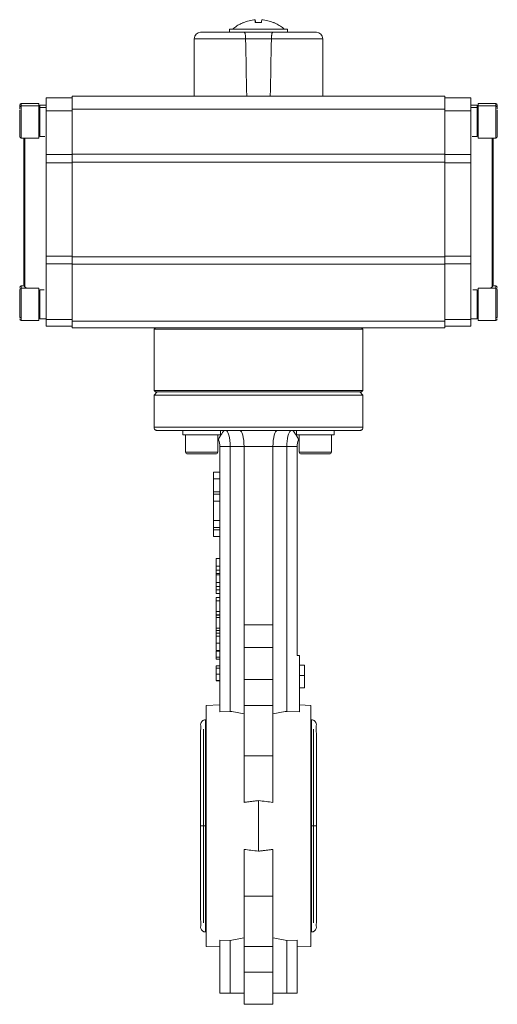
# Model space of a CAD drawing. Header units: millimetres. Extents: x 240 to 745, y 186 to 780.
# Tile 5 of 5: x 597 to 745, y 473 to 780. Entities that reach past the tile are written whole.
import ezdxf

# ---------------------------------------------------------------- set-up
doc = ezdxf.new("R2010")
doc.units = ezdxf.units.MM

msp = doc.modelspace()

# ---------------------------------------------------------------- linework, layer by layer
at = {"color": 7, "linetype": 'Continuous', "lineweight": 15}
for p, q in [((666.3, 778.9), (666.2, 778.9)), ((670.02, 778.9), (670.02, 779.81)), ((670.04, 778.9), (670.04, 779.81)), ((662.03, 776.9), (662.03, 775.9)), ((680.03, 776.9), (662.03, 776.9)), ((663.03, 776.9), (679.03, 776.9)), ((680.03, 775.9), (680.03, 776.9)), ((651.03, 773.9), (651.03, 756)), ((675.04, 773.9), (667.02, 773.9)), ((691.03, 756), (691.03, 773.9)), ((602.75, 753.72), (597.25, 753.72)), ((602.75, 753), (602.75, 753.72)), ((613.03, 755.5), (605.03, 755.5)), ((605.03, 755.5), (605.03, 751.5)), ((729.03, 756), (613.03, 756)), ((613.03, 756), (613.03, 752)), ((729.03, 756), (729.03, 752)), ((737.03, 755.5), (729.03, 755.5)), ((737.03, 751.5), (737.03, 755.5)), ((744.81, 753.72), (739.31, 753.72)), ((739.31, 753.72), (739.31, 753)), ((602.75, 753), (597.25, 753)), ((602.75, 752.09), (602.75, 753)), ((602.75, 743), (602.75, 752.09)), ((603.03, 751.72), (602.75, 751.72)), ((603.03, 751), (602.75, 751)), ((605.03, 753.2), (603.03, 753.2)), ((603.03, 752.48), (603.03, 753.2)), ((605.03, 752.48), (603.03, 752.48)), ((603.03, 743.52), (603.03, 752.48)), ((605.03, 751.5), (613.03, 751.5)), ((605.03, 737.88), (605.03, 751.5)), ((729.03, 752), (613.03, 752)), ((613.03, 752), (613.03, 738.02)), ((729.03, 752), (729.03, 738.02)), ((737.03, 751.5), (729.03, 751.5)), ((739.03, 753.2), (737.03, 753.2)), ((739.03, 752.48), (737.03, 752.48)), ((737.03, 737.88), (737.03, 751.5)), ((739.03, 752.48), (739.03, 753.2)), ((739.03, 743.52), (739.03, 752.48)), ((739.31, 751.72), (739.03, 751.72)), ((739.31, 751), (739.03, 751)), ((744.81, 753), (739.31, 753)), ((739.31, 753), (739.31, 743)), ((602.75, 745), (603.03, 745)), ((739.03, 745), (739.31, 745)), ((597.25, 743), (602.75, 743)), ((603.03, 743.52), (604.52, 743.52)), ((737.54, 743.52), (739.03, 743.52)), ((739.31, 743), (744.81, 743)), ((605.03, 737.88), (613.03, 737.88)), ((605.03, 735.29), (605.03, 737.88)), ((605.03, 735.29), (605.03, 706.21)), ((613.03, 735.29), (605.03, 735.29)), ((613.03, 738.02), (729.03, 738.02)), ((613.03, 738.02), (613.03, 735.45)), ((729.03, 735.45), (613.03, 735.45)), ((613.03, 735.45), (613.03, 706.07)), ((729.03, 738.02), (729.03, 735.45)), ((729.03, 737.88), (737.03, 737.88)), ((729.03, 735.45), (729.03, 706.07)), ((737.03, 735.29), (729.03, 735.29)), ((737.03, 737.88), (737.03, 735.29)), ((737.03, 706.21), (737.03, 735.29)), ((605.03, 706.21), (613.03, 706.21)), ((605.03, 703.87), (605.03, 706.21)), ((613.03, 706.07), (729.03, 706.07)), ((613.03, 706.07), (613.03, 703.75)), ((729.03, 706.21), (737.03, 706.21)), ((729.03, 706.07), (729.03, 703.75)), ((737.03, 706.21), (737.03, 703.87)), ((605.03, 703.87), (613.03, 703.87)), ((605.03, 686.5), (605.03, 703.87)), ((729.03, 703.75), (613.03, 703.75)), ((613.03, 703.75), (613.03, 686)), ((737.03, 703.87), (729.03, 703.87)), ((729.03, 703.75), (729.03, 686)), ((737.03, 686.5), (737.03, 703.87)), ((598.14, 697), (597.25, 697)), ((602.75, 696.27), (597.25, 696.27)), ((598.35, 696.73), (598.83, 696.27)), ((602.75, 686.74), (602.75, 696.27)), ((604.4, 695.75), (603.03, 695.75)), ((603.03, 686.79), (603.03, 695.75)), ((739.03, 695.75), (737.66, 695.75)), ((739.03, 686.79), (739.03, 695.75)), ((744.81, 696.27), (739.31, 696.27)), ((739.31, 696.27), (739.31, 686.27)), ((743.23, 696.27), (743.71, 696.73)), ((744.81, 697), (743.92, 697)), ((603.03, 694.27), (602.75, 694.27)), ((739.31, 694.27), (739.03, 694.27)), ((597.25, 686.27), (602.75, 686.27)), ((602.75, 688.27), (603.03, 688.27)), ((602.75, 686.27), (602.75, 686.74)), ((603.03, 686.79), (605.03, 686.79)), ((613.03, 686.5), (605.03, 686.5)), ((605.03, 686.5), (605.03, 684.5)), ((737.03, 686.5), (729.03, 686.5)), ((737.03, 686.79), (739.03, 686.79)), ((737.03, 684.5), (737.03, 686.5)), ((739.03, 688.27), (739.31, 688.27)), ((739.31, 686.27), (744.81, 686.27)), ((745.31, 687.5), (745.31, 687.51)), ((605.03, 684.5), (613.03, 684.5)), ((729.03, 686), (613.03, 686)), ((613.03, 686), (613.03, 684)), ((649.86, 684), (613.03, 684)), ((639.03, 684), (638.53, 683.5)), ((638.53, 683.5), (638.53, 664.5)), ((703.53, 683.5), (638.53, 683.5)), ((649.86, 684), (692.2, 684)), ((729.03, 684), (692.2, 684)), ((703.53, 683.5), (703.03, 684)), ((703.53, 664.5), (703.53, 683.5)), ((729.03, 686), (729.03, 684)), ((737.03, 684.5), (729.03, 684.5)), ((638.53, 664.5), (639.03, 664)), ((638.53, 664.5), (703.53, 664.5)), ((639.53, 664), (638.53, 663)), ((638.53, 663), (638.53, 653)), ((703.53, 663), (638.53, 663)), ((703.03, 664), (639.03, 664)), ((703.53, 663), (702.53, 664)), ((703.03, 664), (703.53, 664.5)), ((703.53, 653), (703.53, 663)), ((703.53, 653), (638.53, 653)), ((647.45, 652), (647.45, 650.7)), ((659.24, 652), (647.45, 652)), ((659.24, 650.7), (647.45, 650.7)), ((648.35, 650.7), (648.35, 645.3)), ((658.35, 645.3), (658.35, 650.7)), ((658.55, 649.14), (658.35, 649.41)), ((659.24, 652), (659.24, 650.7)), ((682.81, 652), (682.81, 650.7)), ((694.6, 652), (682.81, 652)), ((694.6, 650.7), (682.81, 650.7)), ((683.51, 649.14), (683.71, 649.41)), ((683.71, 650.7), (683.71, 645.3)), ((693.71, 645.3), (693.71, 650.7)), ((694.6, 652), (694.6, 650.7)), ((659.03, 647), (662.2, 647)), ((659.03, 647), (659.03, 564.51)), ((662.2, 647), (666.53, 647)), ((662.2, 564.63), (662.2, 647)), ((666.53, 647), (675.53, 647)), ((666.53, 647), (666.53, 591.55)), ((675.53, 647), (679.86, 647)), ((675.53, 647), (675.53, 591.55)), ((679.86, 647), (683.03, 647)), ((679.86, 647), (679.86, 564.63)), ((683.03, 582), (683.03, 647)), ((657.75, 644.7), (648.95, 644.7)), ((693.11, 644.7), (684.31, 644.7)), ((659.03, 639), (657.03, 639)), ((657.03, 637), (657.03, 639)), ((659.03, 637), (657.03, 637)), ((657.03, 632.91), (657.03, 637)), ((659.03, 632.91), (657.03, 632.91)), ((657.03, 632.19), (657.03, 632.91)), ((659.03, 632.19), (657.03, 632.19)), ((657.03, 630.03), (657.03, 632.19)), ((659.03, 630.03), (657.03, 630.03)), ((657.03, 623.96), (657.03, 630.03)), ((657.03, 623.96), (659.03, 623.96)), ((657.03, 621.8), (657.03, 623.96)), ((659.03, 621.8), (657.03, 621.8)), ((657.03, 621.08), (657.03, 621.8)), ((659.03, 621.08), (657.03, 621.08)), ((657.03, 619), (657.03, 621.08)), ((659.03, 619), (657.03, 619)), ((657.83, 612.19), (659.03, 612.19)), ((657.83, 612.19), (657.83, 609.79)), ((657.83, 609.79), (659.03, 609.79)), ((657.83, 608.56), (659.03, 608.56)), ((657.83, 607.54), (659.03, 607.54)), ((657.83, 607.54), (657.83, 607.2)), ((657.83, 607.07), (659.03, 607.07)), ((657.83, 607.07), (657.83, 604.68)), ((657.83, 604.68), (659.03, 604.68)), ((657.83, 603.44), (659.03, 603.44)), ((657.83, 602.42), (659.03, 602.42)), ((659.03, 601.33), (657.83, 601.33)), ((657.83, 600.07), (659.03, 600.07)), ((657.83, 600.07), (657.83, 599.03)), ((657.83, 599.03), (659.03, 599.03)), ((657.83, 599.03), (657.83, 595.68)), ((657.83, 595.68), (659.03, 595.68)), ((657.83, 595.68), (657.83, 594.69)), ((657.83, 594.69), (659.03, 594.69)), ((657.83, 594.69), (657.83, 594.54)), ((657.83, 594.54), (659.03, 594.54)), ((657.83, 593.79), (659.03, 593.79)), ((657.83, 593.79), (657.83, 590.47)), ((675.53, 591.55), (666.53, 591.55)), ((666.53, 591.55), (666.53, 584.5)), ((675.53, 584.5), (675.53, 591.55)), ((657.83, 590.47), (659.03, 590.47)), ((657.83, 590.47), (657.83, 589.84)), ((657.83, 589.84), (659.03, 589.84)), ((657.83, 589.84), (657.83, 588.94)), ((657.83, 588.94), (659.03, 588.94)), ((657.83, 588.94), (657.83, 588.17)), ((657.83, 588.05), (659.03, 588.05)), ((657.83, 586.25), (657.83, 585.93)), ((657.83, 585.8), (659.03, 585.8)), ((657.83, 583.56), (659.03, 583.56)), ((657.83, 583.38), (659.03, 583.38)), ((666.53, 584.5), (666.53, 574.5)), ((666.53, 584.5), (675.53, 584.5)), ((675.53, 584.5), (675.53, 574.5)), ((659.03, 581.45), (657.83, 581.45)), ((657.83, 580.87), (657.83, 581.45)), ((657.83, 580.87), (659.03, 580.87)), ((683.03, 582), (683.83, 582)), ((683.83, 582), (683.83, 564.48)), ((683.83, 579), (685.33, 579)), ((685.33, 575.76), (685.33, 579)), ((657.83, 578.8), (659.03, 578.8)), ((659.03, 578.04), (657.83, 578.04)), ((657.83, 576.25), (659.03, 576.25)), ((657.83, 574.23), (659.03, 574.23)), ((657.83, 574.14), (659.03, 574.14)), ((666.53, 574.5), (666.53, 566.5)), ((666.53, 574.5), (675.53, 574.5)), ((675.53, 574.5), (675.53, 566.5)), ((683.83, 575.76), (685.33, 575.76)), ((685.33, 572), (685.33, 575.76)), ((683.83, 572), (685.33, 572)), ((685.33, 571.91), (683.83, 571.91)), ((659.03, 566.64), (654.78, 566.5)), ((654.78, 491.5), (654.78, 566.5)), ((662.2, 564.63), (659.03, 564.51)), ((666.53, 566.5), (675.53, 566.5)), ((666.53, 566.5), (666.53, 550.81)), ((675.53, 566.5), (675.53, 550.81)), ((683.83, 564.48), (679.86, 564.63)), ((687.28, 566.5), (683.83, 566.62)), ((687.28, 566.5), (687.28, 529)), ((654.78, 562), (654.53, 562)), ((687.53, 562), (687.28, 562)), ((675.53, 550.81), (666.53, 550.81)), ((666.53, 550.81), (666.53, 536.3)), ((675.53, 550.81), (675.53, 536.3)), ((671.03, 536.87), (671.03, 521.13)), ((687.28, 529), (687.28, 491.5)), ((666.53, 507.18), (666.53, 521.69)), ((675.53, 507.18), (675.53, 521.69)), ((666.53, 507.18), (675.53, 507.18)), ((666.53, 491.5), (666.53, 507.18)), ((675.53, 491.5), (675.53, 507.18)), ((654.53, 496), (654.78, 496)), ((662.2, 493.37), (659.03, 493.48)), ((659.03, 477), (659.03, 493.48)), ((662.2, 477), (662.2, 493.37)), ((683.03, 493.48), (679.86, 493.37)), ((679.86, 477), (679.86, 493.37)), ((683.03, 477), (683.03, 493.48)), ((687.28, 496), (687.53, 496)), ((654.78, 491.5), (659.03, 491.35)), ((666.53, 483.5), (666.53, 491.5)), ((675.53, 491.5), (666.53, 491.5)), ((675.53, 483.5), (675.53, 491.5)), ((683.03, 491.35), (687.28, 491.5)), ((675.53, 483.5), (666.53, 483.5)), ((666.53, 473.5), (666.53, 483.5)), ((675.53, 473.5), (675.53, 483.5)), ((659.03, 477), (662.2, 477)), ((662.2, 477), (666.53, 477)), ((666.46, 476.9), (666.46, 477)), ((675.53, 477), (679.86, 477)), ((679.86, 477), (683.03, 477)), ((675.53, 473.5), (666.53, 473.5))]:
    msp.add_line(p, q, dxfattribs=at)
at = {"color": 8, "linetype": 'Continuous', "lineweight": 15}
for p, q in [((667.02, 773.9), (651.03, 773.9)), ((675.04, 773.9), (691.03, 773.9)), ((597.25, 753.72), (597.25, 753)), ((744.81, 753), (744.81, 753.72)), ((597.25, 753), (597.25, 752.09)), ((597.25, 752.09), (597.25, 743)), ((744.81, 743), (744.81, 753)), ((598.35, 743), (598.35, 696.73)), ((743.71, 696.73), (743.71, 743)), ((597.25, 697), (597.25, 696.27)), ((597.25, 696.27), (597.25, 686.74)), ((744.81, 696.27), (744.81, 697)), ((744.81, 686.27), (744.81, 696.27)), ((597.25, 686.74), (597.25, 686.27)), ((648.35, 645.3), (658.35, 645.3)), ((683.71, 645.3), (693.71, 645.3)), ((654.53, 529), (654.53, 562)), ((687.53, 562), (687.53, 529)), ((653.93, 559.12), (653.93, 529)), ((688.13, 529), (688.13, 559.12)), ((653.93, 529), (653.93, 498.87)), ((654.53, 496), (654.53, 529)), ((687.53, 529), (687.53, 496)), ((688.13, 498.87), (688.13, 529))]:
    msp.add_line(p, q, dxfattribs=at)
at = {"color": 7, "linetype": 'Continuous', "lineweight": 15, "flags": 128}
msp.add_lwpolyline([(679.86, 647), (679.88, 647.86), (679.94, 648.71), (680.04, 649.5), (680.17, 650.21), (680.34, 650.83), (680.53, 651.33), (680.74, 651.69), (680.97, 651.92), (681.2, 652)], dxfattribs=at)
at = {"color": 7, "linetype": 'Continuous', "lineweight": 15}
for centre, radius, start, end in [((696.03, 778.74), 26.03, 177.6456, 179.6662), ((644.03, 778.74), 26.03, 0.3338, 2.3543), ((698.03, 778.74), 26.03, 177.6457, 179.6662), ((653.03, 773.9), 2, 90, 180), ((689.03, 773.9), 2, 0, 90), ((597.25, 753.22), 0.5, 90, 180), ((744.81, 753.22), 0.5, 0, 90), ((597.25, 752.5), 0.5, 90, 180), ((744.81, 752.5), 0.5, 0, 90), ((597.25, 743.5), 0.5, 180, 270), ((599.03, 742.53), 1, 152.4587, 180), ((743.03, 742.53), 1, 0, 27.5432), ((744.81, 743.5), 0.5, 270, 0), ((597.25, 696.5), 0.5, 90, 180), ((597.25, 695.77), 0.5, 90, 180), ((599.03, 697.46), 1, 180, 227), ((743.03, 697.46), 1, 313, 0), ((744.81, 696.5), 0.5, 0, 90), ((744.81, 695.77), 0.5, 0, 90), ((597.25, 687.5), 0.5, 180, 270), ((597.25, 686.77), 0.5, 180, 270), ((744.81, 687.5), 0.5, 270, 0), ((744.81, 686.77), 0.5, 270, 360), ((654.03, 647), 5, 0, 25.4245), ((688.03, 647), 5, 154.5755, 180), ((648.95, 645.3), 0.6, 180, 270), ((657.75, 645.3), 0.6, 270, 0), ((684.31, 645.3), 0.6, 180, 270), ((693.11, 645.3), 0.6, 270, 0)]:
    msp.add_arc(centre, radius, start, end, dxfattribs=at)
for centre, major_axis, ratio, start_param, end_param in [((671.03, 352.78), (-19.7, 1145.8), 0.00303, 5.071849, 5.088686), ((671.03, 352.78), (-19.7, 1145.8), 0.00303, 5.071849, 5.088686), ((671.03, 352.78), (19.7, 1145.8), 0.00303, 1.194499, 1.211336), ((660.86, 647), (0, 5), 0.267949, 4.712389, 6.283185), ((665.19, 647), (0, 5), 0.267949, 4.712389, 6.283185), ((676.87, 647), (0, 5), 0.267949, 0, 1.570796), ((644.44, 529), (64.33, 0), 0.576293, 1.220257, 1.291073), ((697.62, 529), (64.33, 0), 0.576293, 1.85052, 1.921336), ((644.44, 529), (64.33, 0), 0.576293, 4.992112, 5.062928), ((697.62, 529), (64.33, 0), 0.576293, 4.36185, 4.432666)]:
    msp.add_ellipse(centre, major_axis=major_axis, ratio=ratio, start_param=start_param, end_param=end_param, dxfattribs=at)
for points, knots in [([(666.21, 778.88), (665.8, 778.7), (664.9, 778.28), (663.84, 777.59), (663.24, 777.05), (663.04, 776.87)], [0, 0, 0, 0, 0.355463, 0.7905, 1, 1, 1, 1]), ([(672, 778.9), (671.67, 778.9), (671.34, 778.9), (670.67, 778.9), (670.33, 778.9), (670, 778.9)], [0, 0, 0, 0, 0.5, 0.5, 1, 1, 1, 1]), ([(675.86, 778.9), (675.86, 778.9), (675.89, 778.9), (675.82, 778.9), (675.75, 778.9)], [0, 0, 0, 0, 0.027512, 1, 1, 1, 1]), ([(679.02, 776.89), (678.95, 776.95), (678.5, 777.39), (677.5, 778.04), (676.5, 778.65), (675.92, 778.86), (675.85, 778.89)], [0, 0, 0, 0, 0.071206, 0.507136, 0.943068, 1, 1, 1, 1]), ([(666.61, 775.9), (662.73, 775.9), (659.28, 775.9), (654.37, 775.9), (653.03, 775.9), (653.03, 775.9)], [0, 0, 0, 0, 0.5, 0.5, 1, 1, 1, 1]), ([(666.61, 775.9), (666.66, 775.9), (666.7, 775.85), (666.77, 775.71), (666.8, 775.65), (666.84, 775.51), (666.86, 775.43), (666.9, 775.25), (666.92, 775.15), (666.95, 774.93), (666.96, 774.82), (666.99, 774.57), (667, 774.44), (667.01, 774.17), (667.02, 774.03), (667.02, 773.9)], [0, 0, 0, 0, 0.25, 0.25, 0.375, 0.375, 0.5, 0.5, 0.625, 0.625, 0.75, 0.75, 0.875, 0.875, 1, 1, 1, 1]), ([(666.61, 775.9), (666.66, 775.9), (666.7, 775.85), (666.77, 775.71), (666.8, 775.65), (666.84, 775.51), (666.86, 775.43), (666.9, 775.25), (666.92, 775.15), (666.95, 774.93), (666.96, 774.82), (666.99, 774.57), (667, 774.44), (667.01, 774.17), (667.02, 774.03), (667.02, 773.9)], [0, 0, 0, 0, 0.25, 0.25, 0.375, 0.375, 0.5, 0.5, 0.625, 0.625, 0.75, 0.75, 0.875, 0.875, 1, 1, 1, 1]), ([(675.45, 775.9), (675.41, 775.9), (675.36, 775.85), (675.29, 775.71), (675.27, 775.65), (675.22, 775.51), (675.2, 775.43), (675.16, 775.25), (675.14, 775.15), (675.11, 774.93), (675.1, 774.82), (675.07, 774.57), (675.06, 774.44), (675.05, 774.17), (675.04, 774.03), (675.04, 773.9)], [0, 0, 0, 0, 0.25, 0.25, 0.375, 0.375, 0.5, 0.5, 0.625, 0.625, 0.75, 0.75, 0.875, 0.875, 1, 1, 1, 1]), ([(675.04, 773.9), (675.04, 774.03), (675.05, 774.17), (675.06, 774.44), (675.07, 774.57), (675.11, 774.94), (675.14, 775.16), (675.2, 775.43), (675.22, 775.51), (675.27, 775.65), (675.29, 775.71), (675.33, 775.8), (675.36, 775.84), (675.41, 775.88), (675.43, 775.9), (675.45, 775.9)], [0, 0, 0, 0, 0.125, 0.125, 0.25, 0.25, 0.5, 0.5, 0.625, 0.625, 0.75, 0.75, 0.875, 0.875, 1, 1, 1, 1]), ([(675.45, 775.9), (675.58, 775.9), (675.85, 775.9), (676.23, 775.9), (676.62, 775.9), (677, 775.9), (677.38, 775.9), (677.76, 775.9), (678.46, 775.9), (679.47, 775.9), (680.76, 775.9), (681.99, 775.9), (683.56, 775.9), (685.31, 775.9), (686.71, 775.9), (687.59, 775.9), (688.12, 775.9), (688.54, 775.9), (688.78, 775.9), (688.91, 775.9), (688.98, 775.9), (689.02, 775.9), (689.03, 775.9), (689.03, 775.9)], [0, 0, 0, 0, 0.017029, 0.034036, 0.051029, 0.068017, 0.085008, 0.102012, 0.119036, 0.181034, 0.243054, 0.306843, 0.370654, 0.500003, 0.629352, 0.69314, 0.756951, 0.818949, 0.880969, 0.910742, 0.940473, 0.970211, 1, 1, 1, 1]), ([(596.75, 753.2), (596.75, 753.2), (596.75, 753.19), (596.75, 752.98), (596.75, 752.56), (596.75, 752.22), (596.75, 751.95), (596.75, 751.93)], [0, 0, 0, 0, 0.1834364, 0.450203, 0.7169701, 0.9781938, 1, 1, 1, 1]), ([(596.75, 751.68), (596.75, 751.31), (596.75, 750.74), (596.75, 749.68), (596.75, 748.79), (596.75, 747.86), (596.75, 746.69), (596.75, 745.36), (596.75, 744.33), (596.75, 743.79), (596.75, 743.53), (596.75, 743.52), (596.75, 743.51)], [0, 0, 0, 0, 0.148498, 0.228437, 0.310073, 0.391709, 0.471647, 0.620146, 0.768644, 0.848583, 0.930219, 1, 1, 1, 1]), ([(745.31, 751.93), (745.31, 751.95), (745.31, 752.22), (745.31, 752.56), (745.31, 752.98), (745.31, 753.19), (745.31, 753.2), (745.31, 753.2)], [0, 0, 0, 0, 0.021806, 0.28303, 0.549797, 0.816563, 1, 1, 1, 1]), ([(745.31, 743.5), (745.31, 743.47), (745.31, 743.75), (745.31, 744.86), (745.31, 745.66), (745.31, 747.5), (745.31, 748.49), (745.31, 750.33), (745.31, 751.13), (745.31, 751.68)], [0, 0, 0, 0, 0.25, 0.25, 0.5, 0.5, 0.75, 0.75, 1, 1, 1, 1]), ([(598.03, 742.53), (598.03, 742.53), (598.03, 740.16), (598.03, 731.71), (598.03, 725.97), (598.03, 714.02), (598.03, 708.29), (598.03, 699.83), (598.03, 697.46), (598.03, 697.46)], [0, 0, 0, 0, 0.25, 0.25, 0.5, 0.5, 0.75, 0.75, 1, 1, 1, 1]), ([(744.03, 697.46), (744.03, 697.46), (744.03, 699.83), (744.03, 708.29), (744.03, 714.02), (744.03, 725.97), (744.03, 731.71), (744.03, 740.16), (744.03, 742.53), (744.03, 742.53)], [0, 0, 0, 0, 0.25, 0.25, 0.5, 0.5, 0.75, 0.75, 1, 1, 1, 1]), ([(596.75, 695.75), (596.75, 695.75), (596.75, 695.75), (596.75, 695.53), (596.75, 695.13), (596.75, 694.41), (596.75, 693.23), (596.75, 691.81), (596.75, 690.63), (596.75, 689.73), (596.75, 688.9), (596.75, 687.94), (596.75, 687.49), (596.75, 687.2)], [0, 0, 0, 0, 0.0525613, 0.1289998, 0.2054384, 0.2802886, 0.4193338, 0.5583784, 0.6332285, 0.7096667, 0.7861048, 0.8609553, 1, 1, 1, 1]), ([(745.31, 687.2), (745.31, 687.49), (745.31, 687.94), (745.31, 688.9), (745.31, 689.73), (745.31, 690.63), (745.31, 691.81), (745.31, 693.23), (745.31, 694.41), (745.31, 695.13), (745.31, 695.53), (745.31, 695.75), (745.31, 695.75), (745.31, 695.75)], [0, 0, 0, 0, 0.139045, 0.213894, 0.290334, 0.366772, 0.441622, 0.580667, 0.719711, 0.794561, 0.871, 0.947439, 1, 1, 1, 1]), ([(638.53, 653), (638.53, 652.88), (638.55, 652.75), (638.65, 652.5), (638.73, 652.39), (638.92, 652.19), (639.04, 652.11), (639.29, 652.02), (639.41, 652), (639.53, 652)], [0, 0, 0, 0, 0.25, 0.25, 0.5, 0.5, 0.75, 0.75, 1, 1, 1, 1]), ([(703.53, 653), (703.53, 652.88), (703.51, 652.75), (703.41, 652.5), (703.34, 652.39), (703.14, 652.19), (703.02, 652.11), (702.78, 652.02), (702.65, 652), (702.53, 652)], [0, 0, 0, 0, 0.25, 0.25, 0.5, 0.5, 0.75, 0.75, 1, 1, 1, 1]), ([(639.53, 652), (639.53, 652), (639.61, 652), (640.01, 652), (640.32, 652), (641.26, 652), (641.89, 652), (643.54, 652), (644.57, 652), (647.09, 652), (648.58, 652), (652.05, 652), (654.03, 652), (658.39, 652), (660.77, 652), (665.78, 652), (668.41, 652), (673.66, 652), (676.28, 652), (681.29, 652), (683.67, 652), (688.03, 652), (690.01, 652), (693.48, 652), (694.97, 652), (697.49, 652), (698.52, 652), (700.17, 652), (700.8, 652), (701.74, 652), (702.05, 652), (702.45, 652), (702.53, 652), (702.53, 652)], [0, 0, 0, 0, 0.0625, 0.0625, 0.125, 0.125, 0.1875, 0.1875, 0.25, 0.25, 0.3125, 0.3125, 0.375, 0.375, 0.4375, 0.4375, 0.5, 0.5, 0.5625, 0.5625, 0.625, 0.625, 0.6875, 0.6875, 0.75, 0.75, 0.8125, 0.8125, 0.875, 0.875, 0.9375, 0.9375, 1, 1, 1, 1]), ([(658.55, 649.14), (658.73, 649.56), (658.93, 649.94), (659.23, 650.45), (659.34, 650.61), (659.53, 650.91), (659.63, 651.05), (659.8, 651.3), (659.89, 651.42), (660.04, 651.62), (660.1, 651.71), (660.21, 651.85), (660.26, 651.9), (660.32, 651.98), (660.34, 652), (660.35, 652)], [0, 0, 0, 0, 0.25, 0.25, 0.375, 0.375, 0.5, 0.5, 0.625, 0.625, 0.75, 0.75, 0.875, 0.875, 1, 1, 1, 1]), ([(681.71, 652), (681.72, 652), (681.79, 651.92), (682.01, 651.64), (682.16, 651.44), (682.52, 650.93), (682.72, 650.63), (683.03, 650.11), (683.13, 649.93), (683.33, 649.55), (683.42, 649.35), (683.51, 649.14)], [0, 0, 0, 0, 0.25, 0.25, 0.5, 0.5, 0.75, 0.75, 0.875, 0.875, 1, 1, 1, 1]), ([(657.83, 609.79), (657.83, 609.73), (657.83, 609.6), (657.83, 609.42), (657.83, 609.24), (657.83, 609.08), (657.83, 608.94), (657.83, 608.8), (657.83, 608.67), (657.83, 608.6), (657.83, 608.56)], [0, 0, 0, 0, 0.157891, 0.306795, 0.445675, 0.574557, 0.694631, 0.805977, 0.907764, 1, 1, 1, 1]), ([(657.83, 608.56), (657.83, 608.46), (657.83, 608.27), (657.83, 608), (657.83, 607.76), (657.83, 607.61), (657.83, 607.54)], [0, 0, 0, 0, 0.261213, 0.512048, 0.757793, 1, 1, 1, 1]), ([(657.83, 604.68), (657.83, 604.61), (657.83, 604.49), (657.83, 604.3), (657.83, 604.13), (657.83, 603.97), (657.83, 603.82), (657.83, 603.68), (657.83, 603.56), (657.83, 603.48), (657.83, 603.44)], [0, 0, 0, 0, 0.157891, 0.306795, 0.445675, 0.574557, 0.694631, 0.805977, 0.907764, 1, 1, 1, 1]), ([(657.83, 603.44), (657.83, 603.35), (657.83, 603.16), (657.83, 602.89), (657.83, 602.64), (657.83, 602.5), (657.83, 602.42)], [0, 0, 0, 0, 0.261213, 0.512048, 0.757793, 1, 1, 1, 1]), ([(657.83, 602.42), (657.83, 602.38), (657.83, 602.29), (657.83, 602.17), (657.83, 602.05), (657.83, 601.94), (657.83, 601.84), (657.83, 601.75), (657.83, 601.67), (657.83, 601.6), (657.83, 601.54), (657.83, 601.48), (657.83, 601.43), (657.83, 601.4), (657.83, 601.36), (657.83, 601.34), (657.83, 601.33), (657.83, 601.33), (657.83, 601.33)], [0, 0, 0, 0, 0.056809, 0.113874, 0.170522, 0.227532, 0.285334, 0.343678, 0.403164, 0.464002, 0.525827, 0.589097, 0.653293, 0.719115, 0.786763, 0.855798, 0.926841, 1, 1, 1, 1]), ([(657.83, 594.54), (657.83, 594.45), (657.83, 594.28), (657.83, 594.04), (657.83, 593.89), (657.83, 593.82)], [0, 0, 0, 0, 0.3618246, 0.7236949, 1, 1, 1, 1]), ([(657.83, 588.05), (657.83, 588.05), (657.83, 588.04), (657.83, 588.03), (657.83, 588.01), (657.83, 587.99), (657.83, 587.95), (657.83, 587.91), (657.83, 587.86), (657.83, 587.8), (657.83, 587.73), (657.83, 587.66), (657.83, 587.58), (657.83, 587.49), (657.83, 587.39), (657.83, 587.29), (657.83, 587.17), (657.83, 587.05), (657.83, 586.92), (657.83, 586.79), (657.83, 586.64), (657.83, 586.49), (657.83, 586.33), (657.83, 586.16), (657.83, 585.99), (657.83, 585.86), (657.83, 585.8)], [0, 0, 0, 0, 0.063113, 0.123612, 0.18097, 0.235256, 0.287095, 0.336024, 0.382374, 0.426325, 0.468201, 0.508239, 0.546617, 0.583488, 0.619002, 0.65359, 0.687163, 0.720428, 0.753235, 0.786265, 0.819508, 0.853548, 0.888311, 0.923997, 0.961351, 1, 1, 1, 1]), ([(657.83, 585.8), (657.83, 585.71), (657.83, 585.54), (657.83, 585.28), (657.83, 585.04), (657.83, 584.81), (657.83, 584.6), (657.83, 584.41), (657.83, 584.25), (657.83, 584.11), (657.83, 583.99), (657.83, 583.89), (657.83, 583.79), (657.83, 583.72), (657.83, 583.68), (657.83, 583.65), (657.83, 583.62), (657.83, 583.6), (657.83, 583.58), (657.83, 583.57), (657.83, 583.56), (657.83, 583.56), (657.83, 583.56)], [0, 0, 0, 0, 0.056725, 0.111439, 0.164371, 0.21644, 0.267394, 0.317343, 0.367257, 0.418163, 0.471358, 0.52792, 0.588017, 0.652172, 0.686383, 0.72325, 0.762597, 0.804726, 0.849443, 0.896709, 0.946889, 1, 1, 1, 1]), ([(657.83, 583.38), (657.83, 583.27), (657.83, 583.05), (657.83, 582.74), (657.83, 582.44), (657.83, 582.18), (657.83, 581.94), (657.83, 581.74), (657.83, 581.57), (657.83, 581.49), (657.83, 581.45)], [0, 0, 0, 0, 0.142657, 0.281169, 0.416977, 0.550852, 0.678364, 0.795032, 0.901998, 1, 1, 1, 1]), ([(657.83, 578.8), (657.83, 578.8), (657.83, 578.8), (657.83, 578.79), (657.83, 578.78), (657.83, 578.76), (657.83, 578.73), (657.83, 578.7), (657.83, 578.66), (657.83, 578.62), (657.83, 578.56), (657.83, 578.51), (657.83, 578.45), (657.83, 578.38), (657.83, 578.3), (657.83, 578.22), (657.83, 578.14), (657.83, 578.07), (657.83, 578.04)], [0, 0, 0, 0, 0.080028, 0.157825, 0.232559, 0.30472, 0.374369, 0.44157, 0.506039, 0.568678, 0.628697, 0.687073, 0.743221, 0.797558, 0.850225, 0.90138, 0.95107, 1, 1, 1, 1]), ([(657.83, 578.04), (657.83, 577.98), (657.83, 577.87), (657.83, 577.68), (657.83, 577.48), (657.83, 577.26), (657.83, 577.03), (657.83, 576.78), (657.83, 576.52), (657.83, 576.34), (657.83, 576.25)], [0, 0, 0, 0, 0.125625, 0.247619, 0.368528, 0.488104, 0.609878, 0.735382, 0.864448, 1, 1, 1, 1]), ([(657.83, 576.25), (657.83, 576.18), (657.83, 576.04), (657.83, 575.85), (657.83, 575.66), (657.83, 575.48), (657.83, 575.32), (657.83, 575.16), (657.83, 575.01), (657.83, 574.87), (657.83, 574.74), (657.83, 574.63), (657.83, 574.53), (657.83, 574.44), (657.83, 574.36), (657.83, 574.3), (657.83, 574.26), (657.83, 574.24), (657.83, 574.23)], [0, 0, 0, 0, 0.068499, 0.134572, 0.198208, 0.259784, 0.319951, 0.379508, 0.438814, 0.498497, 0.558182, 0.617438, 0.677522, 0.737959, 0.80033, 0.86409, 0.930622, 1, 1, 1, 1]), ([(654.53, 562), (654.36, 561.98), (654.08, 561.95), (653.73, 561.78), (653.47, 561.57), (653.24, 561.29), (653.09, 560.95), (653.01, 560.58), (653.04, 560.33), (653.06, 560.21)], [0, 0, 0, 0, 0.195428, 0.311032, 0.437709, 0.57356, 0.715399, 0.859048, 1, 1, 1, 1]), ([(689, 560.21), (689.02, 560.33), (689.05, 560.58), (688.97, 560.95), (688.82, 561.29), (688.59, 561.57), (688.33, 561.78), (687.98, 561.95), (687.7, 561.98), (687.53, 562)], [0, 0, 0, 0, 0.140952, 0.284601, 0.42644, 0.562291, 0.688968, 0.804572, 1, 1, 1, 1]), ([(653.06, 560.18), (653.05, 560.14), (653.05, 560.06), (653.04, 559.21), (653.04, 557.99), (653.03, 556.4), (653.03, 554.53), (653.03, 552.49), (653.03, 550.71), (653.03, 549.05), (653.03, 547.26), (653.03, 545.03), (653.03, 542.38), (653.03, 539.35), (653.03, 536.04), (653.03, 532.56), (653.03, 530.18), (653.03, 529)], [0, 0, 0, 0, 0.08435, 0.170204, 0.247903, 0.317295, 0.397083, 0.46301, 0.515996, 0.553015, 0.599353, 0.654223, 0.716169, 0.783517, 0.854462, 0.927189, 1, 1, 1, 1]), ([(689.03, 529), (689.03, 530.39), (689.03, 533.09), (689.03, 536.88), (689.03, 540.14), (689.03, 542.73), (689.03, 544.92), (689.03, 546.85), (689.03, 548.81), (689.03, 550.8), (689.03, 552.91), (689.03, 555.05), (689.02, 557.06), (689.02, 558.56), (689.01, 559.54), (689.01, 560.11), (689, 560.16), (689, 560.19)], [0, 0, 0, 0, 0.085151, 0.165225, 0.236209, 0.294356, 0.338378, 0.388335, 0.434378, 0.488436, 0.551128, 0.623028, 0.70457, 0.795922, 0.86221, 0.932558, 1, 1, 1, 1]), ([(666.53, 536.3), (666.88, 536.35), (667.6, 536.45), (668.71, 536.59), (669.85, 536.73), (670.63, 536.82), (671.03, 536.87)], [0, 0, 0, 0, 0.235421, 0.480556, 0.735414, 1, 1, 1, 1]), ([(671.03, 536.87), (671.81, 536.78), (673.31, 536.6), (674.81, 536.4), (675.53, 536.3)], [0, 0, 0, 0, 0.519444, 1, 1, 1, 1]), ([(653.03, 529), (653.03, 527.6), (653.03, 524.9), (653.03, 521.11), (653.03, 517.85), (653.03, 515.26), (653.03, 513.07), (653.03, 511.14), (653.03, 509.18), (653.03, 507.19), (653.03, 505.08), (653.03, 502.95), (653.04, 500.93), (653.04, 499.43), (653.05, 498.45), (653.05, 497.88), (653.06, 497.83), (653.06, 497.8)], [0, 0, 0, 0, 0.085151, 0.165225, 0.236209, 0.294356, 0.338378, 0.388335, 0.434378, 0.488436, 0.551128, 0.623028, 0.70457, 0.795922, 0.86221, 0.932558, 1, 1, 1, 1]), ([(689, 497.81), (689.01, 497.85), (689.01, 497.94), (689.02, 498.78), (689.03, 500), (689.03, 501.59), (689.03, 503.47), (689.03, 505.5), (689.03, 507.28), (689.03, 508.95), (689.03, 510.73), (689.03, 512.96), (689.03, 515.61), (689.03, 518.64), (689.03, 521.95), (689.03, 525.43), (689.03, 527.81), (689.03, 529)], [0, 0, 0, 0, 0.08435, 0.170204, 0.247903, 0.317295, 0.397083, 0.46301, 0.515996, 0.553015, 0.599353, 0.654223, 0.716169, 0.783517, 0.854462, 0.927189, 1, 1, 1, 1]), ([(671.03, 521.13), (670.25, 521.22), (668.75, 521.39), (667.25, 521.59), (666.53, 521.69)], [0, 0, 0, 0, 0.519444, 1, 1, 1, 1]), ([(675.53, 521.69), (675.18, 521.64), (674.46, 521.54), (673.35, 521.4), (672.21, 521.26), (671.43, 521.17), (671.03, 521.13)], [0, 0, 0, 0, 0.235421, 0.480556, 0.735414, 1, 1, 1, 1]), ([(653.06, 497.79), (653.04, 497.66), (653.01, 497.41), (653.09, 497.04), (653.24, 496.7), (653.47, 496.42), (653.73, 496.21), (654.08, 496.04), (654.36, 496.01), (654.53, 496)], [0, 0, 0, 0, 0.140952, 0.284601, 0.42644, 0.562291, 0.688968, 0.804572, 1, 1, 1, 1]), ([(687.53, 496), (687.7, 496.01), (687.98, 496.04), (688.33, 496.21), (688.59, 496.42), (688.82, 496.7), (688.97, 497.04), (689.05, 497.41), (689.02, 497.66), (689, 497.79)], [0, 0, 0, 0, 0.195428, 0.311032, 0.437709, 0.57356, 0.715399, 0.859048, 1, 1, 1, 1])]:
    msp.add_open_spline(points, degree=3, knots=knots, dxfattribs=at)
for points in [[(670.02, 779.81), (668.73, 779.71), (667.49, 779.4), (666.3, 778.9)], [(675.75, 778.9), (674.56, 779.4), (673.32, 779.71), (672.02, 779.81)], [(675.45, 775.9), (672.55, 775.9), (669.51, 775.9), (666.61, 775.9)]]:
    msp.add_open_spline(points, degree=3, dxfattribs=at)
at = {"color": 8, "linetype": 'Continuous', "lineweight": 15}
for points, knots in [([(653.07, 529), (653.06, 529), (653.03, 529), (653.3, 529), (653.72, 529), (654.15, 529), (654.41, 529), (654.53, 529)], [0, 0, 0, 0, 0.134184, 0.414091, 0.669371, 0.848007, 1, 1, 1, 1]), ([(687.53, 529), (687.65, 529), (687.91, 529), (688.34, 529), (688.76, 529), (689.03, 529), (689, 529), (688.99, 529)], [0, 0, 0, 0, 0.151917, 0.330463, 0.585615, 0.865382, 1, 1, 1, 1])]:
    msp.add_open_spline(points, degree=3, knots=knots, dxfattribs=at)

doc.saveas('drawing.dxf')
